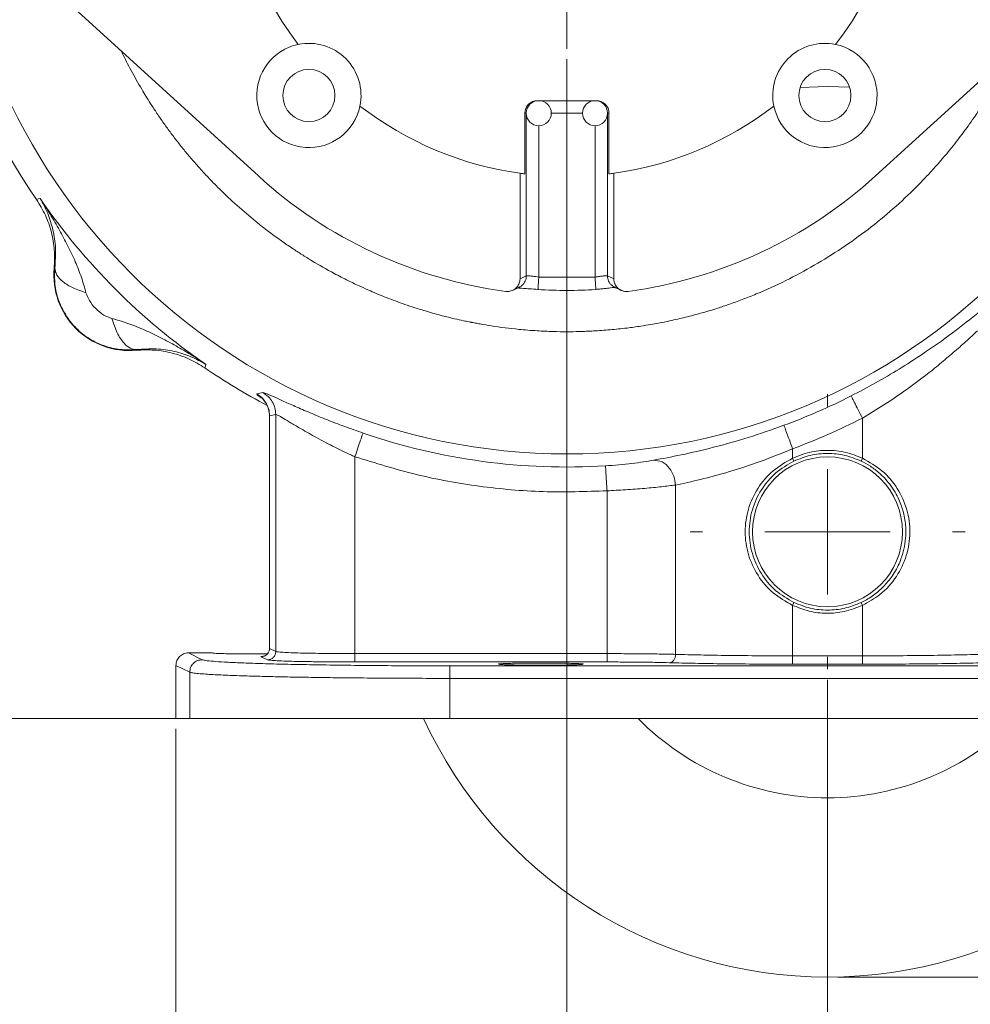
# Model space of a CAD drawing. Header units: inches. Extents: x 0.3 to 33.9, y 0.2 to 21.7.
# Tile 3 of 26: x 4 to 8.6, y 4.8 to 9.6. Entities that reach past the tile are written whole.
import ezdxf

# ---------------------------------------------------------------- set-up
doc = ezdxf.new("R2010")
doc.units = ezdxf.units.IN
doc.header["$MEASUREMENT"] = 0
doc.header["$PDSIZE"] = -1
doc.layers.add('SLD-0', color=7, linetype='Continuous', lineweight=15)
doc.styles.add('SLDTEXTSTYLE0', font='TXT', dxfattribs={"width": 0.75})
doc.dimstyles.new('SLDDIMSTYLE0', dxfattribs={"dimtxt": 0.25, "dimasz": 0.13, "dimexe": 0, "dimexo": 0.0625, "dimgap": 0.0625, "dimtad": 0, "dimtih": 1, "dimtoh": 1, "dimdec": 4, "dimrnd": 1e-09, "dimzin": 12, "dimdsep": 46, "dimtxsty": 'SLDTEXTSTYLE0', "dimsah": 1, "dimcen": 0.09, "dimadec": 0, "dimazin": 3, "dimtfac": 1, "dimtdec": 4, "dimtofl": 0, "dimtmove": 0, "dimatfit": 3, "dimfxl": 1, "dimfrac": 2, "dimtolj": 1, "dimtzin": 12, "dimarcsym": 0})
doc.dimstyles.new('SLDDIMSTYLE1', dxfattribs={"dimtxt": 0.25, "dimasz": 0.13, "dimexe": 0, "dimexo": 0.0625, "dimgap": 0.0625, "dimtad": 0, "dimtih": 1, "dimtoh": 1, "dimdec": 4, "dimrnd": 1e-09, "dimzin": 4, "dimdsep": 46, "dimtxsty": 'SLDTEXTSTYLE0', "dimsah": 1, "dimcen": 0.09, "dimadec": 0, "dimazin": 1, "dimtfac": 1, "dimtdec": 4, "dimtofl": 0, "dimtmove": 0, "dimatfit": 3, "dimfxl": 1, "dimfrac": 2, "dimtolj": 1, "dimtzin": 12, "dimarcsym": 0})
doc.dimstyles.new('SLDDIMSTYLE2', dxfattribs={"dimtxt": 0.25, "dimasz": 0.13, "dimexe": 0, "dimexo": 0.0625, "dimgap": 0.0625, "dimtad": 0, "dimtih": 1, "dimtoh": 1, "dimdec": 4, "dimrnd": 1e-09, "dimzin": 12, "dimdsep": 46, "dimtxsty": 'SLDTEXTSTYLE0', "dimsah": 1, "dimcen": 0.09, "dimadec": 0, "dimazin": 3, "dimtfac": 1, "dimtdec": 4, "dimtmove": 0, "dimatfit": 0, "dimfxl": 1, "dimfrac": 2, "dimtolj": 1, "dimtzin": 12, "dimarcsym": 0})

# ---------------------------------------------------------------- blocks, each defined once
blk = doc.blocks.new('*D10')
at = {"layer": 'SLD-0'}
for p, q in [((6.6938, 13.5153), (15.798, 13.5153)), ((15.673, 13.5153), (15.673, 9.6539)), ((15.1939, 9.2798), (15.1432, 9.2798)), ((15.1432, 9.2798), (15.1432, 8.883)), ((16.1521, 9.2798), (16.2029, 9.2798)), ((16.2029, 9.2798), (16.2029, 8.883)), ((15.1432, 8.883), (15.1939, 8.883)), ((16.2029, 8.883), (16.1521, 8.883)), ((15.673, 4.9707), (15.673, 8.8322)), ((7.9438, 4.9707), (15.798, 4.9707))]:
    blk.add_line(p, q, dxfattribs=at)
for points in [[(15.673, 13.5153), (15.653, 13.3853), (15.693, 13.3853)], [(15.673, 4.9707), (15.693, 5.1007), (15.653, 5.1007)]]:
    blk.add_solid(points, dxfattribs=at)
at = {"layer": 'SLD-0', "char_height": 0.25, "attachment_point": 1, "style": 'SLDTEXTSTYLE0'}
for s, insert in [('8.54', (15.2482, 9.6529, 0.0039)), ('217.0', (15.2574, 9.2052, 0.0039))]:
    blk.add_mtext(s, dxfattribs=dict(at, insert=insert))
blk = doc.blocks.new('*D11')
at = {"layer": 'SLD-0'}
for p, q in [((6.6938, 13.5153), (13.9083, 13.5153)), ((13.7833, 13.5153), (13.7833, 10.2739)), ((13.3042, 9.8998), (13.2534, 9.8998)), ((13.2534, 9.8998), (13.2534, 9.503)), ((14.2624, 9.8998), (14.3132, 9.8998)), ((14.3132, 9.8998), (14.3132, 9.503)), ((13.2534, 9.503), (13.3042, 9.503)), ((14.3132, 9.503), (14.2624, 9.503)), ((13.7833, 6.2107), (13.7833, 9.4522)), ((11.003, 6.2107), (13.9083, 6.2107))]:
    blk.add_line(p, q, dxfattribs=at)
for points in [[(13.7833, 13.5153), (13.7633, 13.3853), (13.8033, 13.3853)], [(13.7833, 6.2107), (13.8033, 6.3407), (13.7633, 6.3407)]]:
    blk.add_solid(points, dxfattribs=at)
at = {"layer": 'SLD-0', "char_height": 0.25, "attachment_point": 1, "style": 'SLDTEXTSTYLE0'}
for s, insert in [('7.30', (13.3584, 10.2729, 0.0039)), ('185.5', (13.3677, 9.8252, 0.0039))]:
    blk.add_mtext(s, dxfattribs=dict(at, insert=insert))
blk = doc.blocks.new('*D12')
at = {"layer": 'SLD-0'}
for p, q in [((3.5638, 10.3853), (3.5638, 2.0898)), ((7.8938, 6.3962), (7.8938, 2.0898)), ((5.2497, 2.2516), (5.1989, 2.2516)), ((5.1989, 2.2516), (5.1989, 1.8547)), ((6.2079, 2.2516), (6.2587, 2.2516)), ((6.2587, 2.2516), (6.2587, 1.8547)), ((3.5638, 2.2148), (5.1101, 2.2148)), ((7.8938, 2.2148), (6.3474, 2.2148)), ((5.1989, 1.8547), (5.2497, 1.8547)), ((6.2587, 1.8547), (6.2079, 1.8547))]:
    blk.add_line(p, q, dxfattribs=at)
for points in [[(3.5638, 2.2148), (3.6938, 2.1948), (3.6938, 2.2348)], [(7.8938, 2.2148), (7.7638, 2.2348), (7.7638, 2.1948)]]:
    blk.add_solid(points, dxfattribs=at)
at = {"layer": 'SLD-0', "char_height": 0.25, "attachment_point": 1, "style": 'SLDTEXTSTYLE0'}
for s, insert in [('4.33', (5.3039, 2.6247, 0.0039)), ('110.0', (5.3131, 2.177, 0.0039))]:
    blk.add_mtext(s, dxfattribs=dict(at, insert=insert))
blk = doc.blocks.new('*D13')
at = {"layer": 'SLD-0'}
for p, q in [((11.252, 8.0773), (11.252, 2.0898)), ((7.8938, 6.3962), (7.8938, 2.0898)), ((9.1861, 2.2516), (9.1354, 2.2516)), ((9.1354, 2.2516), (9.1354, 1.8547)), ((9.9596, 2.2516), (10.0104, 2.2516)), ((10.0104, 2.2516), (10.0104, 1.8547)), ((7.8938, 2.2148), (9.0466, 2.2148)), ((11.252, 2.2148), (10.0992, 2.2148)), ((9.1354, 1.8547), (9.1861, 1.8547)), ((10.0104, 1.8547), (9.9596, 1.8547))]:
    blk.add_line(p, q, dxfattribs=at)
for points in [[(7.8938, 2.2148), (8.0238, 2.1948), (8.0238, 2.2348)], [(11.252, 2.2148), (11.122, 2.2348), (11.122, 2.1948)]]:
    blk.add_solid(points, dxfattribs=at)
at = {"layer": 'SLD-0', "char_height": 0.25, "attachment_point": 1, "style": 'SLDTEXTSTYLE0'}
for s, insert in [('3.36', (9.1481, 2.6247, -0.972)), ('85.3', (9.2496, 2.177, -0.972))]:
    blk.add_mtext(s, dxfattribs=dict(at, insert=insert))
blk = doc.blocks.new('*D14')
at = {"layer": 'SLD-0'}
for p, q in [((7.8938, 6.3962), (7.8938, 3.2709)), ((4.7688, 6.1607), (4.7688, 3.2709)), ((5.9445, 3.4327), (5.8938, 3.4327)), ((5.8938, 3.4327), (5.8938, 3.0358)), ((6.718, 3.4327), (6.7688, 3.4327)), ((6.7688, 3.4327), (6.7688, 3.0358)), ((4.7688, 3.3959), (5.805, 3.3959)), ((7.8938, 3.3959), (6.8576, 3.3959)), ((5.8938, 3.0358), (5.9445, 3.0358)), ((6.7688, 3.0358), (6.718, 3.0358))]:
    blk.add_line(p, q, dxfattribs=at)
for points in [[(4.7688, 3.3959), (4.8988, 3.3759), (4.8988, 3.4159)], [(7.8938, 3.3959), (7.7638, 3.4159), (7.7638, 3.3759)]]:
    blk.add_solid(points, dxfattribs=at)
at = {"layer": 'SLD-0', "char_height": 0.25, "attachment_point": 1, "style": 'SLDTEXTSTYLE0'}
for s, insert in [('3.13', (5.9064, 3.8058, -0.972)), ('79.4', (6.008, 3.3581, -0.972))]:
    blk.add_mtext(s, dxfattribs=dict(at, insert=insert))
blk = doc.blocks.new('*D15')
at = {"layer": 'SLD-0'}
for p, q in [((7.8938, 6.3962), (7.8938, 3.2709)), ((11.0188, 6.1607), (11.0188, 3.2709)), ((9.0695, 3.4327), (9.0188, 3.4327)), ((9.0188, 3.4327), (9.0188, 3.0358)), ((9.843, 3.4327), (9.8938, 3.4327)), ((9.8938, 3.4327), (9.8938, 3.0358)), ((7.8938, 3.3959), (8.93, 3.3959)), ((11.0188, 3.3959), (9.9826, 3.3959)), ((9.0188, 3.0358), (9.0695, 3.0358)), ((9.8938, 3.0358), (9.843, 3.0358))]:
    blk.add_line(p, q, dxfattribs=at)
for points in [[(7.8938, 3.3959), (8.0238, 3.3759), (8.0238, 3.4159)], [(11.0188, 3.3959), (10.8888, 3.4159), (10.8888, 3.3759)]]:
    blk.add_solid(points, dxfattribs=at)
at = {"layer": 'SLD-0', "char_height": 0.25, "attachment_point": 1, "style": 'SLDTEXTSTYLE0'}
for s, insert in [('3.13', (9.0314, 3.8058, -0.972)), ('79.4', (9.133, 3.3581, -0.972))]:
    blk.add_mtext(s, dxfattribs=dict(at, insert=insert))
blk = doc.blocks.new('*D16')
at = {"layer": 'SLD-0'}
for p, q in [((6.6438, 9.3716), (6.6438, 4.2158)), ((7.8938, 6.3962), (7.8938, 4.2158)), ((6.882, 4.3776), (6.8313, 4.3776)), ((6.8313, 4.3776), (6.8313, 3.9807)), ((7.6555, 4.3776), (7.7063, 4.3776)), ((7.7063, 4.3776), (7.7063, 3.9807)), ((6.6438, 4.3408), (6.3938, 4.3408)), ((7.8938, 4.3408), (8.1438, 4.3408)), ((6.8313, 3.9807), (6.882, 3.9807)), ((7.7063, 3.9807), (7.6555, 3.9807))]:
    blk.add_line(p, q, dxfattribs=at)
for points in [[(6.6438, 4.3408), (6.5138, 4.3608), (6.5138, 4.3208)], [(7.8938, 4.3408), (8.0238, 4.3208), (8.0238, 4.3608)]]:
    blk.add_solid(points, dxfattribs=at)
at = {"layer": 'SLD-0', "char_height": 0.25, "attachment_point": 1, "style": 'SLDTEXTSTYLE0'}
for s, insert in [('1.25', (6.8439, 4.7507, -0.972)), ('31.8', (6.9455, 4.303, -0.972))]:
    blk.add_mtext(s, dxfattribs=dict(at, insert=insert))
blk = doc.blocks.new('*D17')
at = {"layer": 'SLD-0'}
for p, q in [((5.58, 10.4353), (2.1002, 10.4353)), ((2.2252, 10.4353), (2.2252, 8.7339)), ((1.7461, 8.3598), (1.6953, 8.3598)), ((1.6953, 8.3598), (1.6953, 7.963)), ((2.7043, 8.3598), (2.7551, 8.3598)), ((2.7551, 8.3598), (2.7551, 7.963)), ((1.6953, 7.963), (1.7461, 7.963)), ((2.7551, 7.963), (2.7043, 7.963)), ((2.2252, 6.2107), (2.2252, 7.9122)), ((4.7846, 6.2107), (2.1002, 6.2107))]:
    blk.add_line(p, q, dxfattribs=at)
for points in [[(2.2252, 10.4353), (2.2052, 10.3053), (2.2452, 10.3053)], [(2.2252, 6.2107), (2.2452, 6.3407), (2.2052, 6.3407)]]:
    blk.add_solid(points, dxfattribs=at)
at = {"layer": 'SLD-0', "char_height": 0.25, "attachment_point": 1, "style": 'SLDTEXTSTYLE0'}
for s, insert in [('4.22', (1.8004, 8.7329, -0.972)), ('107.3', (1.8096, 8.2852, -0.972))]:
    blk.add_mtext(s, dxfattribs=dict(at, insert=insert))
blk = doc.blocks.new('SW_CENTERMARKSYMBOL_0')
at = {"layer": 'SLD-0', "color": 0}
for p, q in [((0, 0.6), (0, 1.01375)), ((0, 0), (0, 0.3)), ((-0.6, 0), (-1.01375, 0)), ((0, 0), (-0.3, 0)), ((0, 0), (0, -0.3)), ((0, 0), (0.3, 0)), ((0.6, 0), (1.01375, 0)), ((0, -0.6), (0, -1.01375))]:
    blk.add_line(p, q, dxfattribs=at)
blk = doc.blocks.new('SW_CENTERMARKSYMBOL_1')
at = {"layer": 'SLD-0', "color": 0}
for p, q in [((0, 0.6), (0, 0.6595)), ((0, 0), (0, 0.3)), ((-0.6, 0), (-0.6595, 0)), ((0, 0), (-0.3, 0)), ((0, 0), (0, -0.3)), ((0, 0), (0.3, 0)), ((0.6, 0), (0.6595, 0)), ((0, -0.6), (0, -0.6595))]:
    blk.add_line(p, q, dxfattribs=at)

msp = doc.modelspace()

# ---------------------------------------------------------------- linework, layer by layer
at = {"color": 7, "linetype": 'Continuous', "lineweight": 15}
for p, q in [((5.16401, 8.812), (4.21975, 9.67275)), ((8.12353, 8.812), (9.06779, 9.67275)), ((6.50219, 9.173), (6.78535, 9.173)), ((6.44196, 9.113), (6.44196, 8.82164)), ((6.84558, 8.82164), (6.84558, 9.113)), ((6.41878, 8.31819), (6.41878, 8.82471)), ((6.86877, 8.82471), (6.86877, 8.31819)), ((4.09988, 8.69895), (4.10862, 8.70162)), ((4.10862, 8.70162), (4.11707, 8.7042)), ((4.18462, 8.37005), (4.1878, 8.37022)), ((6.44898, 8.33257), (6.41878, 8.31819)), ((6.77879, 8.32727), (6.50875, 8.32727)), ((6.86877, 8.31819), (6.83856, 8.33257)), ((6.50492, 8.26748), (6.50496, 8.26807)), ((6.78262, 8.26748), (6.78258, 8.26807)), ((4.57867, 7.97935), (4.5785, 7.97617)), ((4.91007, 7.90017), (4.9074, 7.89143)), ((4.91265, 7.90862), (4.91007, 7.90017)), ((5.15632, 7.76646), (5.18527, 7.77308)), ((5.21726, 7.66202), (5.21726, 6.54667)), ((5.21778, 7.66171), (5.24748, 7.66791)), ((5.21778, 6.54676), (5.21778, 7.66171)), ((5.24748, 6.53192), (5.24748, 7.66791)), ((8.06141, 7.65038), (8.06141, 7.45841)), ((5.62696, 6.5215), (5.62696, 7.46561)), ((7.72613, 7.45841), (7.72613, 7.50376)), ((7.73257, 7.44486), (7.72614, 7.45841)), ((8.06141, 7.45841), (8.05497, 7.44486)), ((7.16525, 6.51798), (7.16525, 7.32998)), ((6.83619, 7.30226), (6.83619, 6.5215)), ((7.72613, 6.51102), (7.72613, 6.75304)), ((7.72614, 6.75304), (7.73257, 6.76658)), ((8.06141, 6.75304), (8.05497, 6.76658)), ((8.06141, 6.75304), (8.06141, 6.51102)), ((4.82877, 6.52522), (4.89448, 6.49238)), ((4.82877, 6.52522), (4.94027, 6.52522)), ((4.94027, 6.52522), (4.95332, 6.52342)), ((5.21778, 6.54676), (5.24748, 6.53192)), ((5.62696, 6.5215), (6.83619, 6.5215)), ((5.20754, 6.49193), (5.17783, 6.50678)), ((6.83619, 6.48151), (5.62696, 6.48151)), ((7.72613, 6.51102), (8.06141, 6.51102)), ((8.06141, 6.47104), (7.72613, 6.47104)), ((4.76877, 6.46528), (4.83457, 6.4324)), ((4.76877, 6.21072), (4.76877, 6.46528)), ((4.83457, 6.4324), (4.83457, 6.21072)), ((6.08285, 6.46285), (9.70469, 6.46285)), ((9.70469, 6.40287), (6.08285, 6.40287)), ((6.08285, 6.40287), (6.08285, 6.21072)), ((4.76877, 6.21072), (4.83457, 6.21072)), ((4.83457, 6.21072), (6.08285, 6.21072)), ((6.08285, 6.21072), (9.70469, 6.21072))]:
    msp.add_line(p, q, dxfattribs=at)
at = {"color": 8, "linetype": 'Continuous', "lineweight": 15}
for p, q in [((6.44875, 9.113), (6.44196, 9.113)), ((6.71879, 9.113), (6.56875, 9.113)), ((6.84558, 9.113), (6.83879, 9.113)), ((6.44898, 8.33257), (6.44898, 9.10777)), ((6.83856, 8.33257), (6.83856, 9.10777)), ((6.50875, 8.32727), (6.50875, 9.053)), ((6.77879, 8.32727), (6.77879, 9.053))]:
    msp.add_line(p, q, dxfattribs=at)
at = {"color": 7, "linetype": 'Continuous', "lineweight": 15, "flags": 128}
msp.add_lwpolyline([(8.00064, 9.23805), (7.89377, 9.24072), (7.76131, 9.23661)], dxfattribs=at)
at = {"color": 7, "linetype": 'Continuous', "lineweight": 15}
for centre, radius in [((6.64377, 10.43532), 2.95632), ((5.40634, 9.19788), 0.125), ((7.88121, 9.19788), 0.125), ((7.89377, 7.10572), 0.3595)]:
    msp.add_circle(centre, radius, dxfattribs=at)
for centre, radius, start, end in [((6.64377, 10.43532), 3.08, 145.68388, 214.31612), ((6.64377, 10.43532), 1.62625, 142.38273, 217.61727), ((6.64377, 10.43532), 1.62625, 322.38273, 37.61727), ((5.40634, 9.19788), 0.25, 101.70658, 348.29342), ((5.40634, 9.19788), 0.25, 348.29342, 101.70658), ((7.88121, 9.19788), 0.25, 78.29342, 191.70658), ((7.88121, 9.19788), 0.25, 191.70658, 78.29342), ((6.50875, 9.113), 0.06, 90, 270), ((6.50875, 9.113), 0.06, 270, 90), ((6.77879, 9.113), 0.06, 90, 270), ((6.77879, 9.113), 0.06, 270, 90), ((6.64377, 10.43532), 1.62625, 232.38273, 262.04749), ((6.64377, 10.43532), 1.62625, 277.95251, 307.61727), ((6.64377, 10.43532), 2.19656, 227.64894, 262.32113), ((6.64377, 10.43532), 1.62625, 262.04749, 262.87145), ((6.64377, 10.43532), 1.62625, 277.12855, 277.95251), ((6.64377, 10.43532), 2.19656, 277.67887, 312.35106), ((6.64377, 10.43532), 3.06284, 214.41629, 235.58371), ((4.54437, 8.33592), 0.36137, 174.58105, 275.41895), ((6.64377, 10.43532), 2.17237, 266.33545, 273.6655), ((6.64377, 10.43532), 3.08, 235.68388, 242.15924), ((6.64377, 10.43532), 3.00507, 290.26462, 296.97779), ((6.64377, 10.43532), 3.01903, 251.09907, 273.51443), ((7.89377, 7.10572), 2.135, 204.78433, 270), ((7.89377, 7.10572), 1.2755, 224.5624, 270), ((7.89377, 7.10572), 1.2755, 270, 315.4376), ((7.89377, 7.10572), 2.135, 270, 335.21567)]:
    msp.add_arc(centre, radius, start, end, dxfattribs=at)
for centre, start_param, end_param in [((6.50219, 9.113), 1.5707963, 3.1415927), ((6.78535, 9.113), 0, 1.5707963)]:
    msp.add_ellipse(centre, major_axis=(0.06023, 0), ratio=0.9961947, start_param=start_param, end_param=end_param, dxfattribs=at)
at = {"color": 8, "linetype": 'Continuous', "lineweight": 15}
for points, knots in [([(8.77445, 9.40535), (8.75769, 9.36812), (8.73625, 9.32051), (8.70495, 9.26518), (8.68792, 9.23558), (8.6704, 9.20627), (8.65247, 9.17721), (8.63412, 9.14841), (8.61551, 9.1201), (8.59355, 9.0877), (8.56191, 9.04271), (8.51606, 8.9812), (8.46116, 8.9131), (8.40687, 8.85077), (8.36107, 8.80144), (8.26097, 8.69895), (8.09196, 8.55054), (7.83358, 8.3777), (7.62578, 8.27503), (7.48615, 8.21955), (7.42425, 8.19703), (7.35954, 8.17545), (7.29011, 8.15454), (7.21373, 8.13434), (7.14438, 8.11843), (7.089, 8.10735), (7.04244, 8.09897), (6.99238, 8.09086), (6.9271, 8.08189), (6.85137, 8.07387), (6.77482, 8.0684), (6.70621, 8.06567), (6.64175, 8.06483), (6.57433, 8.06577), (6.49704, 8.06922), (6.39806, 8.07713), (6.30713, 8.08867), (6.23763, 8.10027), (6.20817, 8.10568), (6.19476, 8.10825), (6.18839, 8.10949), (6.18528, 8.1101), (6.18375, 8.1104), (6.18299, 8.11055), (6.18261, 8.11063), (6.18242, 8.11066), (6.18232, 8.11068), (6.18228, 8.11069), (6.18225, 8.1107), (6.18224, 8.1107), (6.18223, 8.1107), (6.18223, 8.1107), (6.18223, 8.1107), (6.18223, 8.1107), (6.17964, 8.11122), (6.16825, 8.11349), (6.1425, 8.11883), (6.0995, 8.12842), (6.0401, 8.14306), (5.97634, 8.16078), (5.91662, 8.17926), (5.86689, 8.19591), (5.82166, 8.21212), (5.77878, 8.22846), (5.73891, 8.24453), (5.69748, 8.26209), (5.65012, 8.28326), (5.59201, 8.31097), (5.51354, 8.35131), (5.43907, 8.39364), (5.38041, 8.42998), (5.3533, 8.44743), (5.34029, 8.45597), (5.33392, 8.46018), (5.33076, 8.46227), (5.3292, 8.46332), (5.32842, 8.46384), (5.32803, 8.4641), (5.32783, 8.46423), (5.32773, 8.4643), (5.32768, 8.46433), (5.32766, 8.46434), (5.32765, 8.46435), (5.32764, 8.46436), (5.32764, 8.46436), (5.32764, 8.46436), (5.30983, 8.47625), (5.2458, 8.52021), (5.15267, 8.59116), (5.05137, 8.67849), (4.98119, 8.74531), (4.92744, 8.80037), (4.88784, 8.84299), (4.84929, 8.88658), (4.81184, 8.93109), (4.77549, 8.97652), (4.74027, 9.02283), (4.7062, 9.06999), (4.67452, 9.1162), (4.64035, 9.16857), (4.59958, 9.23476), (4.55474, 9.31481), (4.52253, 9.37648), (4.50784, 9.4082), (4.50628, 9.41156)], [0, 0, 0, 0, 0.023003, 0.0294227, 0.0358425, 0.0422622, 0.0486819, 0.0551016, 0.0615212, 0.0677906, 0.0771734, 0.0925422, 0.1110491, 0.1264975, 0.1391509, 0.1490088, 0.2072975, 0.265586, 0.3238752, 0.3375942, 0.3503217, 0.361021, 0.3760612, 0.3912097, 0.4055725, 0.4161889, 0.4230588, 0.4322525, 0.4447893, 0.4602192, 0.4751927, 0.4880681, 0.4989374, 0.5115494, 0.5260924, 0.542566, 0.5675403, 0.5777593, 0.5823015, 0.5844308, 0.58546, 0.5859657, 0.5862164, 0.5863412, 0.5864034, 0.5864345, 0.58645, 0.5864578, 0.5864617, 0.5864636, 0.5864646, 0.5864651, 0.5864653, 0.5864655, 0.5864656, 0.5879526, 0.5930171, 0.6012992, 0.6127989, 0.6275161, 0.6386139, 0.6480564, 0.6570903, 0.6657156, 0.6739324, 0.6813361, 0.6910889, 0.7031906, 0.7176409, 0.7408452, 0.7514794, 0.7565543, 0.7590313, 0.7602546, 0.7608625, 0.7611655, 0.7613168, 0.7613924, 0.7614301, 0.761449, 0.7614585, 0.7614632, 0.7614655, 0.7614667, 0.7614673, 0.7614676, 0.7614677, 0.7735453, 0.8052645, 0.8274374, 0.8489551, 0.8598923, 0.8708295, 0.8817666, 0.8927037, 0.9036407, 0.9145776, 0.9255144, 0.9364509, 0.9461702, 0.960782, 0.9802862, 0.9979109, 1, 1, 1, 1]), ([(6.41402, 8.27836), (6.41559, 8.27899), (6.42106, 8.28116), (6.4292, 8.28736), (6.43776, 8.2967), (6.44405, 8.30776), (6.4482, 8.31986), (6.44872, 8.32833), (6.44898, 8.33257)], [0, 0, 0, 0, 0.07396473, 0.25880201, 0.4436393, 0.62905014, 0.81462379, 1, 1, 1, 1]), ([(6.87355, 8.27835), (6.87198, 8.27898), (6.8665, 8.28115), (6.85835, 8.28736), (6.84979, 8.2967), (6.8435, 8.30776), (6.83934, 8.31986), (6.83882, 8.32833), (6.83856, 8.33257)], [0, 0, 0, 0, 0.0743914, 0.2591435, 0.4438956, 0.629221, 0.8147092, 1, 1, 1, 1]), ([(5.18989, 7.74021), (5.18111, 7.74583), (5.15614, 7.76179), (5.15625, 7.76463), (5.15632, 7.76646)], [0, 0, 0, 0, 0.3518791, 1, 1, 1, 1]), ([(5.17783, 6.50678), (5.17683, 6.50774), (5.17562, 6.50891), (5.19098, 6.50998), (5.19359, 6.51016)], [0, 0, 0, 0, 0.829432, 1, 1, 1, 1])]:
    msp.add_open_spline(points, degree=3, knots=knots, dxfattribs=at)
at = {"color": 7, "linetype": 'Continuous', "lineweight": 15}
for points, knots in [([(4.09988, 8.69895), (4.11497, 8.67427), (4.14514, 8.62492), (4.17316, 8.54246), (4.18848, 8.45673), (4.18591, 8.39894), (4.18462, 8.37005)], [0, 0, 0, 0, 0.2500125, 0.5000087, 0.7500006, 1, 1, 1, 1]), ([(4.1878, 8.37022), (4.18996, 8.40256), (4.19438, 8.4686), (4.1803, 8.5542), (4.15598, 8.63399), (4.13008, 8.68072), (4.11707, 8.7042)], [0, 0, 0, 0, 0.2382257, 0.4864852, 0.7420441, 1, 1, 1, 1]), ([(4.11707, 8.7042), (4.13328, 8.67923), (4.16564, 8.62936), (4.2096, 8.55415), (4.25018, 8.47829), (4.28557, 8.40293), (4.31599, 8.32774), (4.33026, 8.27684), (4.33715, 8.25226)], [0, 0, 0, 0, 0.178546, 0.3565956, 0.5214519, 0.6921189, 0.8513653, 1, 1, 1, 1]), ([(4.57867, 7.97935), (4.55301, 7.97836), (4.50133, 7.97635), (4.42427, 7.99488), (4.35183, 8.02931), (4.28827, 8.07995), (4.23769, 8.14351), (4.20332, 8.21586), (4.18481, 8.29288), (4.18681, 8.34455), (4.1878, 8.37022)], [0, 0, 0, 0, 0.122343, 0.2463941, 0.3723024, 0.5002399, 0.6278783, 0.7536263, 0.8776235, 1, 1, 1, 1]), ([(4.33715, 8.25226), (4.31569, 8.25945), (4.27277, 8.27384), (4.225, 8.30369), (4.19312, 8.33675), (4.18958, 8.35907), (4.1878, 8.37022)], [0, 0, 0, 0, 0.2500076, 0.5000119, 0.7500034, 1, 1, 1, 1]), ([(6.35027, 8.25846), (6.35362, 8.25818), (6.36043, 8.25762), (6.37058, 8.259), (6.38045, 8.2619), (6.3897, 8.26639), (6.39822, 8.2725), (6.40534, 8.27993), (6.41104, 8.28834), (6.41527, 8.29748), (6.41819, 8.30753), (6.41858, 8.3146), (6.41878, 8.31819)], [0, 0, 0, 0, 0.098055, 0.1990739, 0.2970747, 0.3977554, 0.4981622, 0.6018917, 0.6966176, 0.793809, 0.8952943, 1, 1, 1, 1]), ([(6.50875, 8.32727), (6.50401, 8.32788), (6.4966, 8.32883), (6.48249, 8.33068), (6.4672, 8.33259), (6.45319, 8.33379), (6.45035, 8.33296), (6.44898, 8.33257)], [0, 0, 0, 0, 0.1609626, 0.2511609, 0.5015329, 0.7601145, 1, 1, 1, 1]), ([(6.83856, 8.33257), (6.8372, 8.33296), (6.83436, 8.33379), (6.82035, 8.3326), (6.80103, 8.33015), (6.78621, 8.32823), (6.77879, 8.32727)], [0, 0, 0, 0, 0.2401009, 0.4988034, 0.7491337, 1, 1, 1, 1]), ([(6.93728, 8.25846), (6.93393, 8.25818), (6.92712, 8.25762), (6.91863, 8.25877), (6.91201, 8.26044), (6.90725, 8.26207), (6.90252, 8.26412), (6.89795, 8.26658), (6.89359, 8.26944), (6.88955, 8.27263), (6.88571, 8.27627), (6.88229, 8.28017), (6.87829, 8.28561), (6.87503, 8.29136), (6.87246, 8.29753), (6.87087, 8.30241), (6.86971, 8.30747), (6.86892, 8.31273), (6.86882, 8.31632), (6.86877, 8.31819)], [0, 0, 0, 0, 0.0977808, 0.1992836, 0.2480548, 0.2971425, 0.3460724, 0.3983425, 0.4483636, 0.4983876, 0.5484128, 0.6025279, 0.649596, 0.74548, 0.7943902, 0.8448082, 0.8952277, 0.9456494, 1, 1, 1, 1]), ([(6.3829, 8.26322), (6.38718, 8.26524), (6.39761, 8.27014), (6.40802, 8.27513), (6.41415, 8.27808)], [0, 0, 0, 0, 0.4113026, 1, 1, 1, 1]), ([(6.40941, 8.27535), (6.40937, 8.27526), (6.40918, 8.27488), (6.41266, 8.27447), (6.41942, 8.27391), (6.43691, 8.27278), (6.46496, 8.2709), (6.4906, 8.26918), (6.50497, 8.26822)], [0, 0, 0, 0, 0.0287562, 0.1249327, 0.2492411, 0.4319852, 0.6817732, 1, 1, 1, 1]), ([(6.78258, 8.26821), (6.78875, 8.26866), (6.80309, 8.26971), (6.82821, 8.27233), (6.85171, 8.27516), (6.87015, 8.27747), (6.87189, 8.27784), (6.8728, 8.27804)], [0, 0, 0, 0, 0.1282292, 0.2977061, 0.5725986, 0.7773557, 1, 1, 1, 1]), ([(6.87343, 8.27806), (6.87616, 8.27675), (6.88142, 8.27422), (6.89183, 8.26925), (6.89952, 8.26564), (6.90468, 8.2632)], [0, 0, 0, 0, 0.2608656, 0.5032108, 1, 1, 1, 1]), ([(4.33715, 8.25226), (4.34188, 8.23951), (4.3523, 8.21146), (4.38326, 8.17479), (4.41991, 8.14383), (4.44797, 8.13342), (4.46071, 8.12869)], [0, 0, 0, 0, 0.22729, 0.4999993, 0.7728708, 1, 1, 1, 1]), ([(4.46071, 8.12869), (4.48529, 8.12181), (4.53619, 8.10754), (4.61138, 8.07712), (4.68674, 8.04173), (4.7604, 8.00232), (4.8357, 7.95848), (4.88559, 7.92615), (4.91265, 7.90862)], [0, 0, 0, 0, 0.1486334, 0.3078781, 0.4785485, 0.6434014, 0.8065599, 1, 1, 1, 1]), ([(4.46071, 8.12869), (4.46887, 8.10478), (4.48519, 8.05694), (4.51733, 8.01026), (4.54928, 7.98338), (4.56888, 7.9807), (4.57867, 7.97935)], [0, 0, 0, 0, 0.2797927, 0.5595848, 0.7797933, 1, 1, 1, 1]), ([(8.00701, 7.75726), (8.04621, 7.77779), (8.12499, 7.81904), (8.23825, 7.88584), (8.36387, 7.96621), (8.49737, 8.06063), (8.58046, 8.12705), (8.62209, 8.16034)], [0, 0, 0, 0, 0.1650128, 0.3315873, 0.4980124, 0.7484632, 1, 1, 1, 1]), ([(8.06141, 7.65038), (8.09596, 7.67136), (8.16495, 7.71325), (8.26641, 7.78255), (8.35563, 7.84858), (8.43303, 7.91037), (8.49742, 7.96482), (8.55796, 8.01854), (8.59443, 8.05278), (8.6126, 8.06984)], [0, 0, 0, 0, 0.1620415, 0.3236402, 0.4991122, 0.624439, 0.7500882, 0.8754622, 1, 1, 1, 1]), ([(4.91265, 7.90862), (4.88917, 7.92163), (4.84244, 7.94752), (4.76265, 7.97185), (4.67705, 7.98593), (4.61101, 7.98151), (4.57867, 7.97935)], [0, 0, 0, 0, 0.2579556, 0.5135145, 0.7617743, 1, 1, 1, 1]), ([(4.5785, 7.97617), (4.60739, 7.97746), (4.66518, 7.98003), (4.75091, 7.96471), (4.83337, 7.93669), (4.88272, 7.90652), (4.9074, 7.89143)], [0, 0, 0, 0, 0.2499995, 0.4999913, 0.7499874, 1, 1, 1, 1]), ([(5.15632, 7.76646), (5.16519, 7.76057), (5.18292, 7.74879), (5.20233, 7.72306), (5.21532, 7.69357), (5.21696, 7.67233), (5.21778, 7.66171)], [0, 0, 0, 0, 0.25000195, 0.5, 0.74999805, 1, 1, 1, 1]), ([(5.18527, 7.77308), (5.18878, 7.77246), (5.1958, 7.77122), (5.22916, 7.75691), (5.27706, 7.73529), (5.33841, 7.70773), (5.41026, 7.67657), (5.4904, 7.64365), (5.57628, 7.61046), (5.636, 7.58952), (5.66581, 7.57907)], [0, 0, 0, 0, 0.1277255, 0.2548353, 0.3809509, 0.5064395, 0.6310282, 0.7546119, 0.8775348, 1, 1, 1, 1]), ([(5.18527, 7.77308), (5.19423, 7.76721), (5.21217, 7.75547), (5.23183, 7.72965), (5.24499, 7.69998), (5.24665, 7.6786), (5.24748, 7.66791)], [0, 0, 0, 0, 0.25000193, 0.50000329, 0.75000144, 1, 1, 1, 1]), ([(5.1882, 7.73991), (5.18747, 7.74026), (5.1863, 7.7408), (5.19278, 7.7334), (5.20015, 7.72311), (5.20749, 7.70935), (5.2152, 7.68868), (5.21643, 7.67222), (5.21726, 7.66105)], [0, 0, 0, 0, 0.2804599, 0.4477384, 0.5732872, 0.6789221, 0.7821454, 1, 1, 1, 1]), ([(5.20559, 7.71223), (5.20618, 7.71114), (5.20893, 7.70599), (5.21517, 7.68838), (5.21642, 7.6721), (5.21727, 7.66105)], [0, 0, 0, 0, 0.08006755, 0.37582542, 1, 1, 1, 1]), ([(5.24748, 7.66791), (5.25016, 7.66723), (5.25565, 7.66585), (5.28211, 7.65085), (5.32022, 7.62805), (5.36285, 7.60276), (5.40468, 7.57871), (5.44456, 7.55647), (5.48649, 7.53396), (5.52499, 7.51422), (5.55595, 7.49885), (5.58089, 7.48687), (5.60432, 7.47589), (5.61958, 7.46896), (5.62696, 7.46561)], [0, 0, 0, 0, 0.1193214, 0.2444647, 0.3682555, 0.493693, 0.5747772, 0.6549957, 0.7469892, 0.8246597, 0.8737475, 0.9184699, 0.9605532, 1, 1, 1, 1]), ([(7.05899, 7.44877), (7.10179, 7.45675), (7.18698, 7.47262), (7.34445, 7.50915), (7.51283, 7.55589), (7.62741, 7.59616), (7.6846, 7.61626)], [0, 0, 0, 0, 0.2531232, 0.5037522, 0.7523223, 1, 1, 1, 1]), ([(7.16525, 7.32998), (7.20372, 7.33826), (7.28072, 7.35482), (7.42133, 7.39248), (7.57205, 7.44109), (7.67419, 7.48263), (7.72613, 7.50376)], [0, 0, 0, 0, 0.2490619, 0.4984723, 0.7449366, 1, 1, 1, 1]), ([(8.06141, 7.45841), (8.03449, 7.46913), (7.98071, 7.49055), (7.89377, 7.49906), (7.80684, 7.49055), (7.75306, 7.46913), (7.72614, 7.45841)], [0, 0, 0, 0, 0.2502608, 0.5, 0.7497392, 1, 1, 1, 1]), ([(6.82884, 7.42196), (6.85057, 7.42349), (6.89414, 7.42654), (6.95622, 7.43325), (7.01317, 7.4409), (7.04369, 7.44614), (7.05899, 7.44877)], [0, 0, 0, 0, 0.2478205, 0.4970866, 0.7478507, 1, 1, 1, 1]), ([(7.05899, 7.44877), (7.07301, 7.44775), (7.10106, 7.44573), (7.1358, 7.41399), (7.15836, 7.37331), (7.16295, 7.34443), (7.16525, 7.32998)], [0, 0, 0, 0, 0.2795799, 0.559159, 0.7795792, 1, 1, 1, 1]), ([(7.72613, 6.75304), (7.69355, 6.77157), (7.6286, 6.80851), (7.55625, 6.89446), (7.50943, 6.99505), (7.4934, 7.10572), (7.50946, 7.21638), (7.55623, 7.317), (7.62861, 7.40293), (7.69355, 7.43987), (7.72613, 7.45841)], [0, 0, 0, 0, 0.1260397, 0.251234, 0.3758464, 0.4999961, 0.6241569, 0.7487656, 0.8739621, 1, 1, 1, 1]), ([(7.73257, 6.76658), (7.70184, 6.78443), (7.64039, 6.82012), (7.57233, 6.9028), (7.52834, 6.99944), (7.51324, 7.10575), (7.52836, 7.21188), (7.56249, 7.28745), (7.59264, 7.33059), (7.61475, 7.35785), (7.65549, 7.4005), (7.70175, 7.42712), (7.73257, 7.44486)], [0, 0, 0, 0, 0.1250461, 0.2499824, 0.3749591, 0.4998238, 0.6247015, 0.7496759, 0.7912522, 0.812322, 0.8749552, 1, 1, 1, 1]), ([(8.05497, 7.44486), (8.06995, 7.43701), (8.10164, 7.42039), (8.13641, 7.39325), (8.16449, 7.36654), (8.18814, 7.34005), (8.21203, 7.3066), (8.23186, 7.27061), (8.24576, 7.23788), (8.25624, 7.20564), (8.26387, 7.17252), (8.26852, 7.13709), (8.27068, 7.07791), (8.26181, 7.02053), (8.24308, 6.96668), (8.22857, 6.93422), (8.20457, 6.89263), (8.17253, 6.85202), (8.13708, 6.81878), (8.1078, 6.79668), (8.08161, 6.77999), (8.06367, 6.77096), (8.05497, 6.76658)], [0, 0, 0, 0, 0.0596561, 0.1262689, 0.1553254, 0.1973826, 0.2524339, 0.3013006, 0.343374, 0.3786589, 0.4214992, 0.4635403, 0.5048181, 0.6305759, 0.6651181, 0.7071905, 0.756796, 0.835796, 0.8903122, 0.9290731, 0.9656251, 1, 1, 1, 1]), ([(8.06141, 7.45841), (8.09429, 7.43968), (8.15982, 7.40235), (8.23251, 7.31531), (8.27909, 7.21345), (8.29421, 7.10156), (8.27667, 6.99008), (8.22711, 6.88721), (8.1535, 6.80426), (8.09009, 6.76899), (8.06141, 6.75304)], [0, 0, 0, 0, 0.1271949, 0.2535415, 0.3792696, 0.5045639, 0.6298636, 0.7556329, 0.8894805, 1, 1, 1, 1]), ([(6.83619, 7.30226), (6.86574, 7.30377), (6.92785, 7.30693), (7.01671, 7.3138), (7.09945, 7.32184), (7.14333, 7.32727), (7.16525, 7.32998)], [0, 0, 0, 0, 0.2380312, 0.5003828, 0.7505046, 1, 1, 1, 1]), ([(7.72614, 6.75304), (7.7524, 6.74252), (7.80491, 6.72149), (7.88978, 6.71262), (7.97749, 6.71995), (8.03261, 6.74168), (8.06141, 6.75304)], [0, 0, 0, 0, 0.244375, 0.4886014, 0.7328645, 1, 1, 1, 1]), ([(4.82877, 6.52522), (4.82451, 6.52495), (4.8162, 6.52444), (4.80121, 6.51942), (4.78512, 6.50844), (4.77149, 6.48885), (4.76968, 6.47316), (4.76877, 6.46528)], [0, 0, 0, 0, 0.13627144, 0.26533819, 0.50086393, 0.74926976, 1, 1, 1, 1]), ([(5.2061, 6.5202), (5.18546, 6.52006), (5.1397, 6.51973), (5.07824, 6.52009), (5.03105, 6.52073), (4.99225, 6.52156), (4.96253, 6.52266), (4.94361, 6.52397), (4.94143, 6.52478), (4.94027, 6.52522)], [0, 0, 0, 0, 0.1661448, 0.3683425, 0.4741878, 0.5828907, 0.7578994, 0.8706504, 1, 1, 1, 1]), ([(5.21725, 6.54734), (5.21715, 6.54517), (5.21695, 6.54082), (5.21521, 6.53414), (5.21225, 6.52761), (5.20638, 6.51927), (5.20325, 6.51686), (5.20093, 6.51507)], [0, 0, 0, 0, 0.1134355, 0.2278777, 0.3546249, 0.5187059, 1, 1, 1, 1]), ([(5.62696, 6.5215), (5.60307, 6.52154), (5.55499, 6.52161), (5.4859, 6.52222), (5.42128, 6.52317), (5.36496, 6.52444), (5.31687, 6.52603), (5.28556, 6.52756), (5.26549, 6.52903), (5.25255, 6.53038), (5.24926, 6.53138), (5.24748, 6.53192)], [0, 0, 0, 0, 0.1241767, 0.2499053, 0.3723244, 0.4998349, 0.6193186, 0.7498019, 0.8189627, 0.9023653, 1, 1, 1, 1]), ([(7.16525, 6.51798), (7.14266, 6.51851), (7.09862, 6.51955), (7.01678, 6.52065), (6.92893, 6.52136), (6.86695, 6.52145), (6.83619, 6.5215)], [0, 0, 0, 0, 0.2564989, 0.5000205, 0.7518993, 1, 1, 1, 1]), ([(7.13533, 6.47799), (7.13921, 6.47867), (7.14696, 6.48002), (7.15678, 6.4893), (7.16372, 6.50243), (7.16474, 6.5128), (7.16525, 6.51798)], [0, 0, 0, 0, 0.2500136, 0.4999975, 0.7500112, 1, 1, 1, 1]), ([(7.72613, 6.51102), (7.67371, 6.51111), (7.56806, 6.51129), (7.41831, 6.5127), (7.2788, 6.51487), (7.20375, 6.51692), (7.16525, 6.51798)], [0, 0, 0, 0, 0.2480983, 0.4999724, 0.7435162, 1, 1, 1, 1]), ([(8.6223, 6.51798), (8.5838, 6.51692), (8.50874, 6.51487), (8.36923, 6.5127), (8.21948, 6.51129), (8.11384, 6.51111), (8.06141, 6.51102)], [0, 0, 0, 0, 0.2564854, 0.5000276, 0.7519031, 1, 1, 1, 1]), ([(4.89448, 6.49238), (4.89895, 6.49107), (4.90789, 6.48845), (4.94512, 6.48462), (4.99922, 6.48093), (5.07101, 6.47746), (5.15882, 6.47424), (5.26152, 6.47135), (5.37733, 6.46882), (5.5044, 6.46669), (5.64073, 6.46499), (5.78411, 6.46377), (5.93229, 6.463), (6.03268, 6.4629), (6.08285, 6.46285)], [0, 0, 0, 0, 0.0832648, 0.1667743, 0.2500392, 0.3333313, 0.4167358, 0.5000532, 0.5833526, 0.6667677, 0.7500358, 0.8333445, 0.9167187, 1, 1, 1, 1]), ([(5.62696, 6.48151), (5.60039, 6.48155), (5.54724, 6.48163), (5.47039, 6.48224), (5.39915, 6.48319), (5.33612, 6.48448), (5.28346, 6.48607), (5.24342, 6.48788), (5.21608, 6.48986), (5.21039, 6.49124), (5.20754, 6.49193)], [0, 0, 0, 0, 0.1249802, 0.2499628, 0.3749511, 0.4999461, 0.6249496, 0.7499605, 0.8749782, 1, 1, 1, 1]), ([(6.51877, 6.47654), (6.54471, 6.47646), (6.58423, 6.47635), (6.63152, 6.47568), (6.67026, 6.47486), (6.70021, 6.47376), (6.71848, 6.47245), (6.7243, 6.47121), (6.71848, 6.46996), (6.70021, 6.46865), (6.67026, 6.46755), (6.63152, 6.46673), (6.58423, 6.46608), (6.51877, 6.46575), (6.45332, 6.46608), (6.40603, 6.46673), (6.36729, 6.46755), (6.33734, 6.46865), (6.31906, 6.46996), (6.31325, 6.47121), (6.31906, 6.47245), (6.33734, 6.47376), (6.36729, 6.47486), (6.40603, 6.47568), (6.45332, 6.47635), (6.49284, 6.47646), (6.51877, 6.47654)], [0, 0, 0, 0, 0.0606216, 0.0923553, 0.1249455, 0.1774153, 0.2112194, 0.25, 0.28878, 0.3225839, 0.3750545, 0.4076445, 0.4393781, 0.5, 0.5606213, 0.5923551, 0.6249455, 0.6774153, 0.7112194, 0.75, 0.78878, 0.8225839, 0.8750545, 0.9076448, 0.9393784, 1, 1, 1, 1]), ([(7.13533, 6.47799), (7.11535, 6.47851), (7.07538, 6.47956), (7.00124, 6.48065), (6.92071, 6.48138), (6.86437, 6.48147), (6.83619, 6.48151)], [0, 0, 0, 0, 0.2500203, 0.5000254, 0.7500158, 1, 1, 1, 1]), ([(7.72613, 6.47104), (7.67049, 6.47113), (7.5592, 6.4713), (7.40016, 6.47273), (7.25373, 6.4749), (7.1748, 6.47696), (7.13533, 6.47799)], [0, 0, 0, 0, 0.2499842, 0.4999746, 0.7499797, 1, 1, 1, 1]), ([(8.65221, 6.47799), (8.61275, 6.47696), (8.53382, 6.4749), (8.38739, 6.47273), (8.22834, 6.4713), (8.11705, 6.47113), (8.06141, 6.47104)], [0, 0, 0, 0, 0.2500216, 0.5000256, 0.7500157, 1, 1, 1, 1]), ([(6.08285, 6.40287), (6.03238, 6.40292), (5.93053, 6.40301), (5.77868, 6.40376), (5.64166, 6.40484), (5.52055, 6.40618), (5.41513, 6.40765), (5.31475, 6.40939), (5.23384, 6.41112), (5.16976, 6.41273), (5.11976, 6.41414), (5.07188, 6.41568), (5.02666, 6.41733), (4.98465, 6.4191), (4.9452, 6.42105), (4.90785, 6.4233), (4.87402, 6.42595), (4.84613, 6.42902), (4.83857, 6.43123), (4.83457, 6.4324)], [0, 0, 0, 0, 0.0797533, 0.1609254, 0.243517, 0.3064113, 0.3701053, 0.4345993, 0.4998935, 0.5384609, 0.5782726, 0.6193288, 0.6616293, 0.7051742, 0.7499635, 0.8003946, 0.8588792, 0.9254152, 1, 1, 1, 1])]:
    msp.add_open_spline(points, degree=3, knots=knots, dxfattribs=at)
at = {"color": 8, "linetype": 'Continuous', "lineweight": 15}
for points in [[(6.50496, 8.26807), (6.50502, 8.26892), (6.50512, 8.2706), (6.50548, 8.2761), (6.50595, 8.28353), (6.50655, 8.2928), (6.50723, 8.30347), (6.50797, 8.31512), (6.50849, 8.32322), (6.50875, 8.32727)], [(6.78258, 8.26807), (6.78253, 8.26892), (6.78242, 8.2706), (6.78207, 8.2761), (6.78159, 8.28353), (6.781, 8.2928), (6.78032, 8.30347), (6.77957, 8.31512), (6.77905, 8.32322), (6.77879, 8.32727)]]:
    msp.add_open_spline(points, degree=3, dxfattribs=at)
at = {"color": 7, "linetype": 'Continuous', "lineweight": 15}
for points in [[(8.00701, 7.75726), (8.00803, 7.75525), (8.01008, 7.75122), (8.02275, 7.72633), (8.04049, 7.69149), (8.05444, 7.66408), (8.06141, 7.65038)], [(7.72613, 7.50376), (7.78309, 7.52574), (7.897, 7.5697), (8.00661, 7.62349), (8.06141, 7.65038)], [(7.6846, 7.61626), (7.68538, 7.61414), (7.68694, 7.6099), (7.69662, 7.5837), (7.71016, 7.54703), (7.72081, 7.51818), (7.72613, 7.50376)], [(5.66581, 7.57907), (5.66508, 7.57694), (5.66361, 7.57266), (5.65457, 7.54624), (5.6419, 7.50925), (5.63194, 7.48016), (5.62696, 7.46561)], [(5.62696, 7.46561), (5.72472, 7.43517), (5.92023, 7.37428), (6.22299, 7.32035), (6.5292, 7.29202), (6.73386, 7.29885), (6.83619, 7.30226)], [(7.73257, 7.44486), (7.75843, 7.45518), (7.81014, 7.47583), (7.89377, 7.48392), (7.97741, 7.47583), (8.02912, 7.45518), (8.05497, 7.44486)], [(6.82884, 7.42196), (6.82898, 7.41971), (6.82925, 7.4152), (6.83097, 7.38732), (6.83336, 7.3483), (6.83525, 7.31761), (6.83619, 7.30226)], [(8.05497, 6.76658), (8.02912, 6.75626), (7.97741, 6.73561), (7.89377, 6.72753), (7.81014, 6.73561), (7.75843, 6.75626), (7.73257, 6.76658)], [(5.17783, 6.50678), (5.18306, 6.50738), (5.19352, 6.5086), (5.20672, 6.51785), (5.21596, 6.53106), (5.21717, 6.54153), (5.21778, 6.54676)], [(5.24748, 6.53192), (5.24687, 6.52669), (5.24566, 6.51622), (5.23642, 6.50301), (5.22323, 6.49376), (5.21277, 6.49254), (5.20754, 6.49193)], [(5.62696, 6.48151), (5.62696, 6.48223), (5.62696, 6.48366), (5.62696, 6.49296), (5.62696, 6.50604), (5.62696, 6.51634), (5.62696, 6.5215)], [(6.83619, 6.5215), (6.83619, 6.51634), (6.83619, 6.50604), (6.83619, 6.49296), (6.83619, 6.48366), (6.83619, 6.48223), (6.83619, 6.48151)], [(4.89448, 6.49238), (4.88664, 6.49147), (4.87095, 6.48965), (4.85116, 6.47578), (4.8373, 6.45596), (4.83548, 6.44026), (4.83457, 6.4324)], [(7.72613, 6.47104), (7.72613, 6.47175), (7.72613, 6.47318), (7.72613, 6.48248), (7.72613, 6.49556), (7.72613, 6.50587), (7.72613, 6.51102)], [(8.06141, 6.51102), (8.06141, 6.50587), (8.06141, 6.49556), (8.06141, 6.48248), (8.06141, 6.47318), (8.06141, 6.47175), (8.06141, 6.47104)], [(6.08285, 6.46285), (6.08285, 6.46178), (6.08285, 6.45963), (6.08285, 6.44569), (6.08285, 6.42607), (6.08285, 6.4106), (6.08285, 6.40287)]]:
    msp.add_open_spline(points, degree=3, dxfattribs=at)
at = {"layer": 'SLD-0'}
msp.add_point((7.89377, 4.97072), dxfattribs=at)

# ---------------------------------------------------------------- block references
for name, p in [('SW_CENTERMARKSYMBOL_0', (6.64377, 10.43532)), ('SW_CENTERMARKSYMBOL_1', (7.89377, 7.10572))]:
    msp.add_blockref(name, p, dxfattribs=at)

# ---------------------------------------------------------------- dimensions: what is measured, and where the dimension line sits
for base, p1, p2, dimstyle, picture, middle in [((15.67304, 13.51532), (7.89377, 4.97072), (6.64377, 13.51532), 'SLDDIMSTYLE0', '*D10', (15.67304, 9.24302)), ((13.78328, 6.21072), (6.64377, 13.51532), (10.95298, 6.21072), 'SLDDIMSTYLE1', '*D11', (13.78328, 9.86302)), ((2.22519, 6.21072), (5.63002, 10.43532), (4.83457, 6.21072), 'SLDDIMSTYLE0', '*D17', (2.22519, 8.32302))]:
    dim = msp.add_linear_dim(base=base, p1=p1, p2=p2, angle=90, dimstyle=dimstyle, dxfattribs=at)
    dim.commit()
    dim.dimension.update_dxf_attribs({"geometry": picture, "text_midpoint": middle, "dimtype": 160})
for base, p1, p2, dimstyle, picture, middle in [((7.89377, 2.21482), (3.56377, 10.43532), (7.89377, 6.44622), 'SLDDIMSTYLE0', '*D12', (5.72877, 2.21482)), ((7.89377, 4.3408), (6.64377, 9.42157), (7.89377, 6.44622), 'SLDDIMSTYLE2', '*D16', (7.26877, 4.3408)), ((11.25199, 2.21482), (7.89377, 6.44622), (11.25199, 8.12725), 'SLDDIMSTYLE0', '*D13', (9.57288, 2.21482)), ((4.76877, 3.39592), (7.89377, 6.44622), (4.76877, 6.21072), 'SLDDIMSTYLE0', '*D14', (6.33127, 3.39592)), ((11.01877, 3.39592), (7.89377, 6.44622), (11.01877, 6.21072), 'SLDDIMSTYLE0', '*D15', (9.45627, 3.39592))]:
    dim = msp.add_linear_dim(base=base, p1=p1, p2=p2, dimstyle=dimstyle, dxfattribs=at)
    dim.commit()
    dim.dimension.update_dxf_attribs({"geometry": picture, "text_midpoint": middle, "dimtype": 160})

doc.saveas('drawing.dxf')
